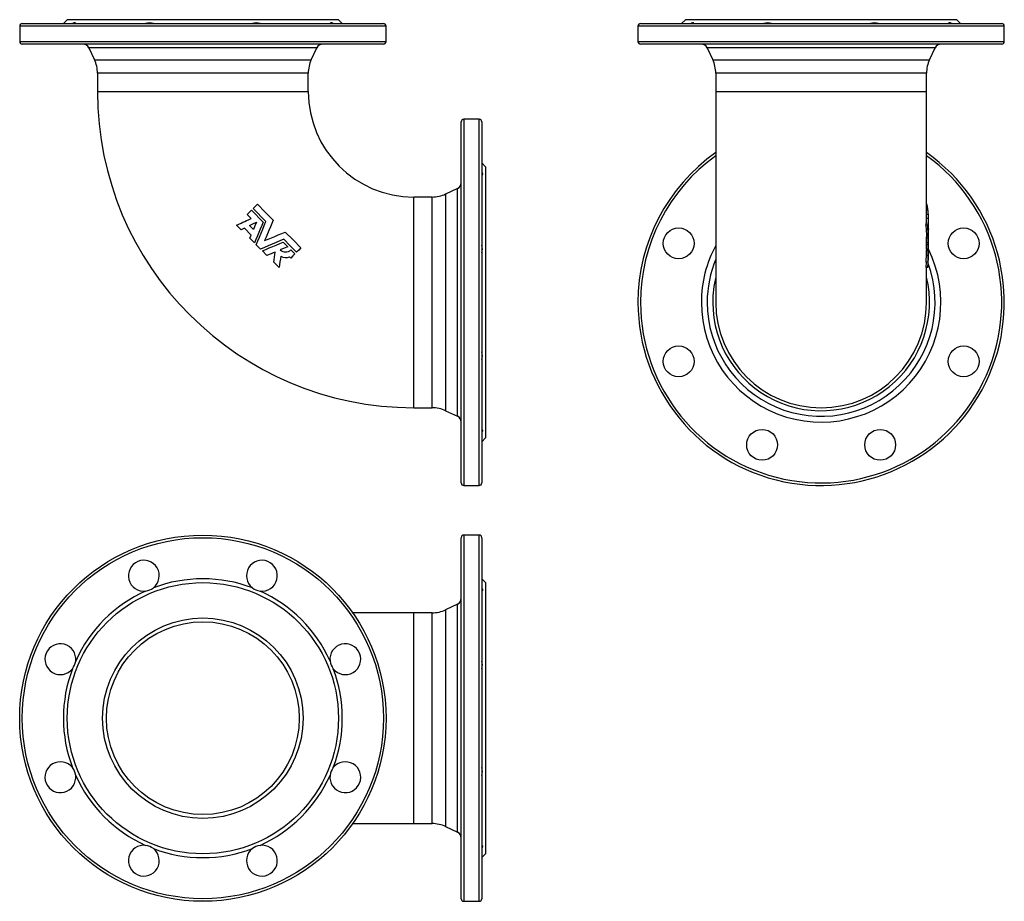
# Model space of a CAD drawing. Extents: x 15 to 781, y -4 to 682.
import ezdxf

# ---------------------------------------------------------------- set-up
doc = ezdxf.new("R2010")
doc.units = 0
doc.layers.get('0').update_dxf_attribs({"linetype": 'CONTINUOUS'})

msp = doc.modelspace()

# ---------------------------------------------------------------- linework, layer by layer
at = {"color": 7, "linetype": 'CONTINUOUS'}
for p, q in [((51.81, 681.96), (48.81, 678.96)), ((262.81, 681.96), (51.81, 681.96)), ((265.81, 678.96), (262.81, 681.96)), ((532.8, 681.96), (529.8, 678.96)), ((743.8, 681.96), (532.8, 681.96)), ((746.8, 678.96), (743.8, 681.96)), ((14.81, 676.96), (14.81, 664.96)), ((16.81, 678.96), (297.81, 678.96)), ((299.81, 664.96), (299.81, 676.96)), ((495.8, 676.96), (495.8, 664.96)), ((497.8, 678.96), (638.3, 678.96)), ((638.3, 678.96), (778.8, 678.96)), ((780.8, 664.96), (780.8, 676.96)), ((297.81, 662.96), (16.81, 662.96)), ((68.66, 660.07), (72.97, 650.82)), ((241.65, 650.82), (245.96, 660.07)), ((778.8, 662.96), (497.8, 662.96)), ((549.65, 660.07), (553.96, 650.82)), ((722.64, 650.82), (726.96, 660.07)), ((75.31, 640.26), (75.31, 625.96)), ((239.31, 625.96), (239.31, 640.26)), ((556.3, 640.26), (556.3, 625.96)), ((720.3, 625.96), (720.3, 640.26)), ((556.3, 625.96), (556.3, 461.96)), ((720.3, 525.68), (720.3, 625.96)), ((358.31, 321.46), (358.31, 602.46)), ((372.31, 604.46), (360.31, 604.46)), ((374.31, 602.46), (374.31, 461.96)), ((377.31, 567.46), (374.31, 570.46)), ((377.31, 567.46), (377.31, 356.46)), ((335.61, 543.96), (321.31, 543.96)), ((355.42, 550.61), (346.18, 546.3)), ((720.61, 538.28), (720.3, 538.28)), ((195.04, 533.63), (204.24, 524.43)), ((206.4, 524.86), (196.33, 534.92)), ((721.27, 534.92), (720.3, 534.92)), ((721.46, 533.63), (720.3, 533.63)), ((721.75, 530.4), (720.3, 530.4)), ((721.24, 533.63), (721.27, 534.92)), ((187.12, 518.52), (183.53, 522.11)), ((196.66, 518.67), (193.48, 521.85)), ((719.86, 522.11), (719.92, 518.52)), ((721.36, 522.11), (719.86, 522.11)), ((721.72, 527.22), (720.3, 527.22)), ((721.43, 518.52), (721.36, 522.11)), ((721.8, 521.85), (721.79, 522.22)), ((721.8, 522.22), (721.8, 525.68)), ((721.8, 518.67), (721.8, 521.85)), ((189.58, 519.62), (187.12, 518.52)), ((194.84, 514.35), (189.58, 519.62)), ((193.79, 511.85), (194.84, 514.35)), ((721.43, 518.52), (719.92, 518.52)), ((720.17, 514.35), (719.99, 511.85)), ((720.14, 518.52), (720.17, 514.35)), ((721.67, 514.35), (720.17, 514.35)), ((721.63, 519.62), (721.43, 518.52)), ((721.5, 511.85), (721.67, 514.35)), ((721.67, 514.35), (721.63, 519.62)), ((721.8, 515.21), (721.8, 519.15)), ((721.8, 519.15), (721.8, 518.67)), ((721.8, 509.99), (721.8, 513.74)), ((197.41, 508.23), (193.79, 511.85)), ((202.19, 503.45), (198.81, 506.83)), ((219.79, 508.88), (223.41, 505.26)), ((719.99, 511.85), (720.01, 508.23)), ((721.5, 511.85), (719.99, 511.85)), ((720.11, 508.23), (720.01, 506.83)), ((721.52, 508.23), (720.01, 508.23)), ((720.01, 506.83), (720.01, 503.45)), ((721.52, 506.83), (720.01, 506.83)), ((721.52, 508.23), (721.5, 511.85)), ((721.52, 503.45), (721.52, 506.83)), ((721.8, 506.36), (721.8, 509.99)), ((207.2, 498.44), (203.58, 502.06)), ((225.75, 502.92), (228.98, 499.69)), ((720.01, 502.06), (719.99, 498.44)), ((721.5, 498.44), (719.99, 498.44)), ((721.52, 503.45), (720.01, 503.45)), ((721.52, 502.06), (720.01, 502.06)), ((721.5, 498.44), (721.52, 502.06)), ((721.8, 497.05), (721.8, 504.99)), ((216.66, 488.98), (212.46, 493.18)), ((225.75, 496.46), (224.78, 497.43)), ((719.94, 493.18), (719.87, 488.98)), ((721.45, 493.18), (719.94, 493.18)), ((721.38, 488.98), (721.45, 493.18)), ((721.78, 496.8), (721.8, 496.8)), ((721.38, 488.98), (719.87, 488.98)), ((720.3, 461.96), (720.3, 488.98)), ((374.31, 461.96), (374.31, 321.46)), ((321.31, 379.96), (335.61, 379.96)), ((346.18, 377.61), (355.42, 373.3)), ((374.31, 353.46), (377.31, 356.46)), ((360.31, 319.46), (372.31, 319.46)), ((358.31, -2.15), (358.31, 278.85)), ((372.31, 280.85), (360.31, 280.85)), ((374.31, 278.85), (374.31, -2.15)), ((377.31, 243.85), (374.31, 246.85)), ((377.31, 243.85), (377.31, 32.85)), ((355.42, 227), (346.18, 222.69)), ((321.31, 220.35), (273.85, 220.35)), ((335.61, 220.35), (321.31, 220.35)), ((273.85, 56.35), (321.31, 56.35)), ((321.31, 56.35), (335.61, 56.35)), ((346.18, 54.01), (355.42, 49.7)), ((374.31, 29.85), (377.31, 32.85)), ((360.31, -4.15), (372.31, -4.15))]:
    msp.add_line(p, q, dxfattribs=at)
at = {"color": 8, "linetype": 'CONTINUOUS'}
for p, q in [((299.81, 676.96), (14.81, 676.96)), ((638.3, 676.96), (495.8, 676.96)), ((780.8, 676.96), (638.3, 676.96)), ((14.81, 664.96), (299.81, 664.96)), ((245.96, 660.07), (68.66, 660.07)), ((495.8, 664.96), (780.8, 664.96)), ((726.96, 660.07), (549.65, 660.07)), ((72.97, 650.82), (241.65, 650.82)), ((553.96, 650.82), (638.3, 650.82)), ((638.3, 650.82), (722.64, 650.82)), ((239.31, 640.26), (75.31, 640.26)), ((638.3, 640.26), (556.3, 640.26)), ((720.3, 640.26), (638.3, 640.26)), ((75.31, 625.96), (157.31, 625.96)), ((157.31, 625.96), (239.31, 625.96)), ((556.3, 625.96), (720.3, 625.96)), ((360.31, 604.46), (360.31, 319.46)), ((372.31, 461.96), (372.31, 604.46)), ((321.31, 461.96), (321.31, 543.96)), ((335.61, 379.96), (335.61, 543.96)), ((346.18, 546.3), (346.18, 377.61)), ((355.42, 373.3), (355.42, 550.61)), ((321.31, 379.96), (321.31, 461.96)), ((372.31, 319.46), (372.31, 461.96)), ((360.31, 280.85), (360.31, -4.15)), ((372.31, -4.15), (372.31, 280.85)), ((346.18, 222.69), (346.18, 54.01)), ((355.42, 49.7), (355.42, 227)), ((321.31, 56.35), (321.31, 220.35)), ((335.61, 56.35), (335.61, 220.35))]:
    msp.add_line(p, q, dxfattribs=at)
at = {"color": 7, "linetype": 'CONTINUOUS', "flags": 128}
for points in [[(58.36, 678.96), (58.26, 679.14), (58.13, 679.28), (57.94, 679.39), (57.72, 679.44), (57.46, 679.46), (57.17, 679.42), (56.83, 679.34), (56.45, 679.21), (56.17, 679.1), (55.87, 678.96)], [(258.75, 678.96), (258.35, 679.14), (257.98, 679.28), (257.62, 679.39), (257.3, 679.44), (257.02, 679.46), (256.78, 679.42), (256.58, 679.34), (256.42, 679.21), (256.33, 679.1), (256.26, 678.96)], [(539.35, 678.96), (539.26, 679.14), (539.12, 679.28), (538.94, 679.39), (538.71, 679.44), (538.45, 679.46), (538.16, 679.42), (537.82, 679.34), (537.44, 679.21), (537.16, 679.1), (536.86, 678.96)], [(739.75, 678.96), (739.34, 679.14), (738.97, 679.28), (738.61, 679.39), (738.29, 679.44), (738.01, 679.46), (737.78, 679.42), (737.57, 679.34), (737.41, 679.21), (737.32, 679.1), (737.25, 678.96)], [(374.31, 563.4), (374.49, 563), (374.64, 562.62), (374.74, 562.27), (374.8, 561.94), (374.81, 561.67), (374.78, 561.43), (374.69, 561.23), (374.57, 561.06), (374.45, 560.97), (374.31, 560.91)], [(196.33, 534.92), (198.01, 536.6), (199.69, 538.28)], [(199.69, 538.28), (205.87, 532.09), (212.05, 525.91)], [(721.27, 534.92), (720.97, 536.6), (720.61, 538.28)], [(191.81, 530.4), (193.43, 532.01), (195.04, 533.63)], [(194.99, 527.22), (194.19, 528.01), (193.4, 528.81), (191.81, 530.4)], [(721.75, 530.4), (721.63, 532.01), (721.46, 533.63)], [(721.72, 527.22), (721.73, 528.01), (721.73, 528.81), (721.75, 530.4)], [(183.53, 522.11), (185.31, 522.91), (187.09, 523.7), (188.52, 524.34), (189.95, 524.97), (191.38, 525.61), (192.82, 526.25), (194.99, 527.22)], [(193.48, 521.85), (196.26, 523.09), (199.05, 524.33)], [(199.05, 524.33), (197.86, 521.51), (196.66, 518.67)], [(204.24, 524.43), (203.11, 521.75), (201.97, 519.06), (200.84, 516.37), (199.69, 513.65), (198.55, 510.94), (197.41, 508.23)], [(198.81, 506.83), (200.07, 509.82), (201.33, 512.82), (202.59, 515.81), (203.86, 518.83), (205.13, 521.85), (206.4, 524.86)], [(212.05, 525.91), (210.95, 523.29), (209.84, 520.65), (208.72, 518.01), (207.6, 515.34), (206.47, 512.67), (205.35, 509.99)], [(205.35, 509.99), (208, 511.11), (210.66, 512.23), (213.31, 513.35), (215.97, 514.47), (218.62, 515.59), (221.27, 516.7)], [(221.27, 516.7), (227.45, 510.52), (233.63, 504.33)], [(220.21, 511.05), (217.23, 509.79), (214.24, 508.53), (211.25, 507.27), (208.23, 506), (205.2, 504.72), (202.19, 503.45)], [(203.58, 502.06), (206.27, 503.19), (208.96, 504.32), (211.66, 505.46), (214.37, 506.6), (217.08, 507.74), (219.79, 508.88)], [(230.28, 500.98), (225.24, 506.01), (220.21, 511.05)], [(213.58, 501.12), (211.98, 500.45), (210.39, 499.78), (208.8, 499.11), (207.2, 498.44)], [(212.46, 493.18), (212.74, 495.16), (213.02, 497.14), (213.3, 499.13), (213.58, 501.12)], [(217.92, 497.96), (217.61, 495.72), (217.29, 493.47), (216.97, 491.22), (216.66, 488.98)], [(223.41, 505.26), (220.46, 504.02), (217.5, 502.77)], [(228.98, 499.69), (227.37, 498.07), (225.75, 496.46)], [(233.63, 504.33), (231.96, 502.66), (230.28, 500.98)], [(720.22, 503.45), (720.16, 502.91), (720.01, 502.06)], [(374.31, 363.01), (374.49, 362.91), (374.64, 362.77), (374.74, 362.59), (374.8, 362.37), (374.81, 362.11), (374.78, 361.81), (374.69, 361.47), (374.57, 361.1), (374.45, 360.81), (374.31, 360.51)], [(374.31, 239.79), (374.49, 239.39), (374.64, 239.01), (374.74, 238.66), (374.8, 238.34), (374.81, 238.06), (374.78, 237.82), (374.69, 237.62), (374.57, 237.46), (374.45, 237.37), (374.31, 237.3)], [(374.31, 39.4), (374.49, 39.3), (374.64, 39.17), (374.74, 38.98), (374.8, 38.76), (374.81, 38.5), (374.78, 38.21), (374.69, 37.86), (374.57, 37.49), (374.45, 37.21), (374.31, 36.91)]]:
    msp.add_lwpolyline(points, dxfattribs=at)
at = {"color": 7, "linetype": 'CONTINUOUS'}
for centre, radius in [((527.44, 507.88), 12), ((749.17, 507.88), 12), ((527.44, 416.03), 12), ((749.17, 416.03), 12), ((592.38, 351.09), 12), ((684.22, 351.09), 12), ((157.31, 138.35), 142.5), ((157.31, 138.35), 105.5), ((157.31, 138.35), 78), ((157.31, 138.35), 75)]:
    msp.add_circle(centre, radius, dxfattribs=at)
at = {"color": 8, "linetype": 'CONTINUOUS'}
msp.add_circle((157.31, 138.35), 140.5, dxfattribs=at)
at = {"color": 7, "linetype": 'CONTINUOUS'}
for centre, radius, start, end in [((16.81, 676.96), 2, 90, 180), ((115.81, 670.08), 9.38, 71.26769, 108.73231), ((198.81, 670.19), 9.27, 71.04167, 108.95833), ((297.81, 676.96), 2, 0, 90), ((497.8, 676.96), 2, 90, 180), ((596.8, 670.08), 9.38, 71.26774, 108.73226), ((679.8, 670.19), 9.27, 71.04172, 108.95828), ((778.8, 676.96), 2, 0, 90), ((16.81, 664.96), 2, 180, 270), ((64.13, 657.96), 5, 25, 90), ((250.5, 657.96), 5, 90, 155), ((297.81, 664.96), 2, 270, 0), ((497.8, 664.96), 2, 180, 270), ((545.12, 657.96), 5, 25, 90), ((731.49, 657.96), 5, 90, 155), ((778.8, 664.96), 2, 270, 0), ((50.31, 640.26), 25, 0, 25), ((264.31, 640.26), 25, 155, 180), ((531.3, 640.26), 25, 0, 25), ((745.3, 640.26), 25, 155, 180), ((321.31, 625.96), 246, 180, 270), ((321.31, 625.96), 82, 180, 270), ((360.31, 602.46), 2, 90, 180), ((372.31, 602.46), 2, 0, 90), ((638.3, 461.96), 142.5, 125.13035, 180), ((638.3, 461.96), 142.5, 180, 54.86965), ((353.31, 555.14), 5, 295, 0), ((335.61, 568.96), 25, 270, 295), ((706.12, 525.63), 14.18, 345.65427, 0.22525), ((707.02, 525.68), 14.78, 346.03477, 5.96781), ((643.01, 514.88), 78.78, 355.15562, 0.24445), ((644.7, 513.4), 77.1, 355.11315, 0.59682), ((365.55, 503.46), 9.27, 341.04195, 18.95805), ((708, 506.23), 13.8, 348.38509, 0.54972), ((707.52, 504.91), 14.28, 348.48336, 3.19866), ((221.55, 507.12), 5.94, 227.06224, 314.99), ((221.84, 504), 7.2, 236.99234, 294.07399), ((619.46, 501.47), 100.82, 355.28271, 358.27443), ((613.39, 498.53), 108.42, 354.94749, 359.70022), ((609.05, 502.12), 112.75, 355.4541, 359.49361), ((706.09, 501.51), 15.72, 348.70834, 358.56728), ((678.04, 497.53), 43.77, 359.04064, 0.56185), ((638.3, 461.96), 82, 180, 0), ((365.43, 420.45), 9.38, 341.26798, 18.73202), ((335.61, 354.96), 25, 65, 90), ((353.31, 368.77), 5, 0, 65), ((360.31, 321.46), 2, 180, 270), ((372.31, 321.46), 2, 270, 0), ((360.31, 278.85), 2, 90, 180), ((372.31, 278.85), 2, 0, 90), ((111.39, 249.22), 12, 308.25887, 276.74113), ((203.23, 249.22), 12, 263.25887, 231.74113), ((157.31, 138.35), 108.5, 69.22128, 110.77872), ((111.39, 249.22), 12, 276.74201, 308.25803), ((203.23, 249.22), 12, 231.74193, 263.25802), ((157.31, 138.35), 108.5, 114.22128, 155.77872), ((157.31, 138.35), 108.5, 24.22128, 65.77872), ((353.31, 231.54), 5, 295, 0), ((335.61, 245.35), 25, 270, 295), ((46.45, 184.27), 12, 353.25887, 321.74113), ((268.18, 184.27), 12, 218.25887, 186.74113), ((157.31, 138.35), 108.5, 159.22128, 200.77872), ((46.44, 184.27), 12, 321.74194, 353.25794), ((268.18, 184.27), 12, 186.74173, 218.25827), ((157.31, 138.35), 108.5, 339.22128, 20.77872), ((365.55, 179.85), 9.27, 341.04195, 18.95805), ((46.45, 92.43), 12, 38.25887, 6.74113), ((46.45, 92.43), 12, 6.7413, 38.25881), ((268.18, 92.43), 12, 173.25887, 141.74113), ((268.18, 92.43), 12, 141.74198, 173.25802), ((365.43, 96.85), 9.38, 341.26798, 18.73202), ((157.31, 138.35), 108.5, 204.22128, 245.77872), ((157.31, 138.35), 108.5, 294.22128, 335.77872), ((335.61, 31.35), 25, 65, 90), ((353.31, 45.16), 5, 0, 65), ((111.39, 27.48), 12, 83.25887, 51.74113), ((111.39, 27.48), 12, 51.74179, 83.25816), ((203.23, 27.48), 12, 128.25887, 96.74113), ((203.23, 27.48), 12, 96.74195, 128.25809), ((157.31, 138.35), 108.5, 249.22128, 290.77872), ((360.31, -2.15), 2, 180, 270), ((372.31, -2.15), 2, 270, 0)]:
    msp.add_arc(centre, radius, start, end, dxfattribs=at)
at = {"color": 8, "linetype": 'CONTINUOUS'}
for radius, start, end in [(140.5, 180, 54.29374), (140.5, 125.70626, 180), (93.19, 151.63834, 180), (93.19, 180, 26.35463), (88.65, 157.66023, 180), (88.65, 180, 19.96883), (84.34, 166.46535, 180), (84.34, 180, 13.53465)]:
    msp.add_arc((638.3, 461.96), radius, start, end, dxfattribs=at)

doc.saveas('drawing.dxf')
